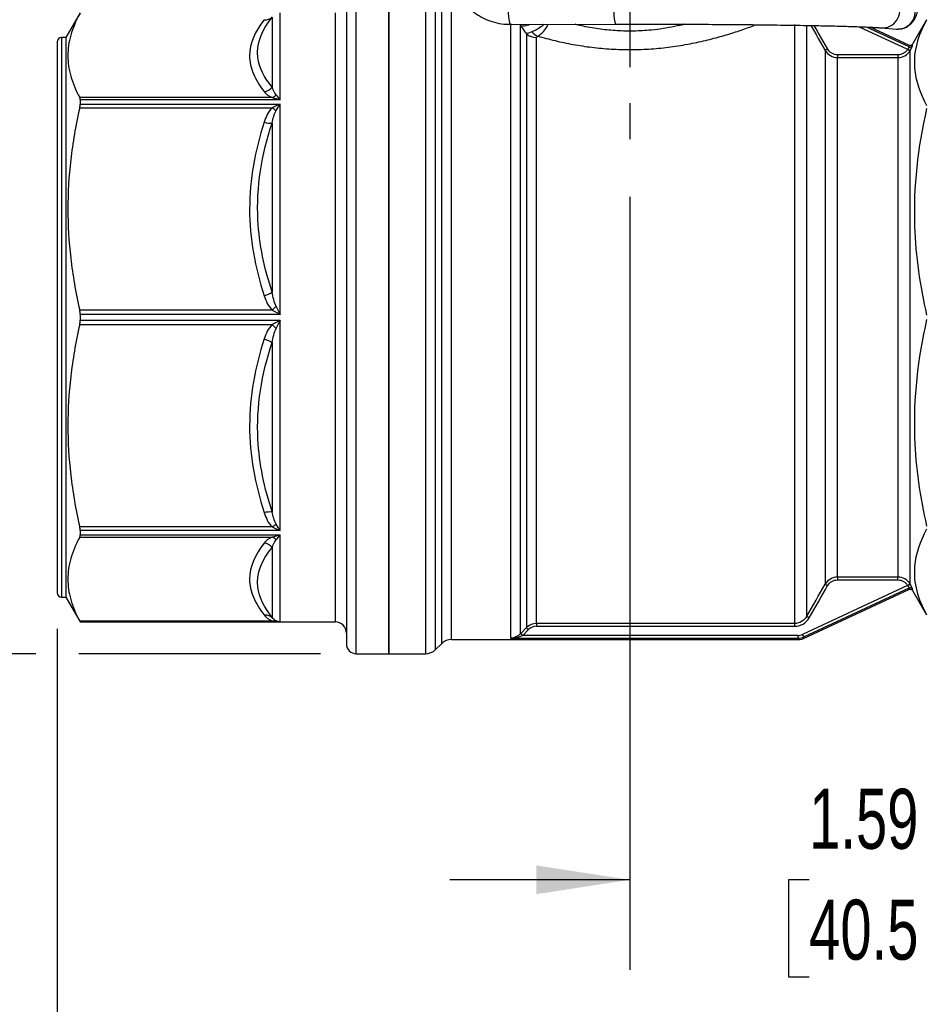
# Model space of a CAD drawing. Header units: inches. Extents: x 0.5 to 21.5, y 0.5 to 16.5.
# Tile 3 of 18: x 4.4 to 6.9, y 3.6 to 6.3. Entities that reach past the tile are written whole.
import ezdxf

# ---------------------------------------------------------------- set-up
doc = ezdxf.new("R2010")
doc.units = ezdxf.units.IN
doc.header["$LTSCALE"] = 2
doc.header["$MEASUREMENT"] = 0
doc.linetypes.add('SLD-Center', pattern=[0.75, 0.6, -0.05, 0.05, -0.05])
doc.linetypes.add('SLD-Solid', pattern=[0])
doc.layers.add('CENTER', color=40, linetype='SLD-Center')
doc.layers.add('DIMENSIONS', color=140, linetype='SLD-Solid', lineweight=25)
doc.styles.add('SLDTEXTSTYLE0', font='TXT', dxfattribs={"width": 0.7})
doc.dimstyles.new('SLDDIMSTYLE0', dxfattribs={"dimtxt": 0.169922, "dimasz": 0.26, "dimexe": 0, "dimexo": 0.0625, "dimgap": 0.04248, "dimtad": 0, "dimtih": 1, "dimtoh": 1, "dimrnd": 1e-09, "dimzin": 12, "dimdsep": 46, "dimtxsty": 'SLDTEXTSTYLE0', "dimsah": 1, "dimcen": 0.09, "dimadec": 0, "dimazin": 3, "dimtfac": 1, "dimtofl": 0, "dimtmove": 0, "dimatfit": 3, "dimfxl": 0, "dimfrac": 2, "dimtolj": 1, "dimtzin": 12, "dimarcsym": 0})
doc.dimstyles.new('SLDDIMSTYLE1', dxfattribs={"dimtxt": 0.169922, "dimasz": 0.26, "dimexe": 0, "dimexo": 0.0625, "dimgap": 0.04248, "dimtad": 0, "dimtih": 1, "dimtoh": 1, "dimrnd": 1e-09, "dimzin": 12, "dimdsep": 46, "dimtxsty": 'SLDTEXTSTYLE0', "dimsah": 1, "dimcen": 0.09, "dimadec": 0, "dimazin": 3, "dimtfac": 1, "dimtmove": 0, "dimatfit": 0, "dimfxl": 0, "dimfrac": 2, "dimtolj": 1, "dimtzin": 12, "dimarcsym": 0})

# ---------------------------------------------------------------- blocks, each defined once
blk = doc.blocks.new('_D_1')
at = {"layer": 'DIMENSIONS'}
for p, q in [((6.0589, 5.8409), (6.0589, 3.6925)), ((7.6534, 4.6402), (7.6534, 3.6925)), ((6.0589, 3.9425), (5.5589, 3.9425)), ((6.5571, 3.9425), (6.5, 3.9425)), ((6.5, 3.9425), (6.5, 3.6724)), ((7.062, 3.9425), (7.1191, 3.9425)), ((7.1191, 3.9425), (7.1191, 3.6724)), ((7.6534, 3.9425), (8.1534, 3.9425)), ((6.5, 3.6724), (6.5571, 3.6724)), ((7.1191, 3.6724), (7.062, 3.6724))]:
    blk.add_line(p, q, dxfattribs=at)
for points in [[(6.0589, 3.9425), (5.7989, 3.9825), (5.7989, 3.9025)], [(7.6534, 3.9425), (7.9134, 3.9025), (7.9134, 3.9825)]]:
    blk.add_solid(points, dxfattribs=at)
at = {"layer": 'DIMENSIONS', "char_height": 0.16667, "attachment_point": 1, "style": 'SLDTEXTSTYLE0'}
for s, insert in [('1.59', (6.5571, 4.1954)), ('40.5', (6.5571, 3.8873))]:
    blk.add_mtext(s, dxfattribs=dict(at, insert=insert))
blk = doc.blocks.new('_D_2')
at = {"layer": 'DIMENSIONS'}
for p, q in [((4.4684, 4.6402), (4.4684, 2.7486)), ((7.6534, 4.6402), (7.6534, 2.7486)), ((4.4684, 2.9986), (5.7146, 2.9986)), ((5.9449, 2.9986), (5.8879, 2.9986)), ((5.8879, 2.9986), (5.8879, 2.7286)), ((6.4499, 2.9986), (6.5069, 2.9986)), ((6.5069, 2.9986), (6.5069, 2.7286)), ((7.6534, 2.9986), (6.6801, 2.9986)), ((5.8879, 2.7286), (5.9449, 2.7286)), ((6.5069, 2.7286), (6.4499, 2.7286))]:
    blk.add_line(p, q, dxfattribs=at)
for points in [[(4.4684, 2.9986), (4.7284, 2.9586), (4.7284, 3.0386)], [(7.6534, 2.9986), (7.3934, 3.0386), (7.3934, 2.9586)]]:
    blk.add_solid(points, dxfattribs=at)
at = {"layer": 'DIMENSIONS', "char_height": 0.16667, "attachment_point": 1, "style": 'SLDTEXTSTYLE0'}
for s, insert in [('3.19', (5.9449, 3.2515)), ('80.9', (5.9449, 2.9434))]:
    blk.add_mtext(s, dxfattribs=dict(at, insert=insert))
blk = doc.blocks.new('_D_3')
at = {"layer": 'DIMENSIONS'}
for p, q in [((5.6691, 7.7087), (2.9572, 7.7087)), ((3.2072, 7.7087), (3.2072, 6.408)), ((2.9548, 6.0999), (2.8977, 6.0999)), ((2.8977, 6.0999), (2.8977, 5.8298)), ((3.4597, 6.0999), (3.5167, 6.0999)), ((3.5167, 6.0999), (3.5167, 5.8298)), ((2.8977, 5.8298), (2.9548, 5.8298)), ((3.5167, 5.8298), (3.4597, 5.8298)), ((3.2072, 4.5709), (3.2072, 5.7918)), ((4.4084, 4.5709), (2.9572, 4.5709)), ((5.1991, 4.5709), (4.5284, 4.5709))]:
    blk.add_line(p, q, dxfattribs=at)
for points in [[(3.2072, 7.7087), (3.1672, 7.4487), (3.2472, 7.4487)], [(3.2072, 4.5709), (3.2472, 4.8309), (3.1672, 4.8309)]]:
    blk.add_solid(points, dxfattribs=at)
at = {"layer": 'DIMENSIONS', "char_height": 0.16667, "attachment_point": 1, "style": 'SLDTEXTSTYLE0'}
for s, insert in [('3.14', (2.9548, 6.3528)), ('79.7', (2.9548, 6.0447))]:
    blk.add_mtext(s, dxfattribs=dict(at, insert=insert))

msp = doc.modelspace()

# ---------------------------------------------------------------- linework, layer by layer
for p, q in [((5.2991, 4.6421), (5.2991, 6.441)), ((5.3896, 6.441), (5.3896, 4.5709)), ((5.3896, 4.5709), (5.3896, 6.441)), ((5.4914, 6.441), (5.4914, 4.5709)), ((5.2715, 6.4134), (5.2715, 4.6675)), ((5.5193, 4.5824), (5.5193, 6.4295)), ((5.5356, 6.4131), (5.5356, 4.5987)), ((5.5634, 4.6103), (5.5634, 6.4016)), ((4.5318, 6.3524), (4.492, 6.2835)), ((5.0877, 6.1102), (5.0877, 6.3524)), ((5.24, 6.3524), (5.24, 4.7239)), ((5.0654, 6.3402), (5.0654, 6.1456)), ((5.7277, 6.3223), (5.7277, 4.614)), ((6.8835, 6.3327), (6.8446, 6.2653)), ((5.7268, 6.3202), (6.0199, 6.3209)), ((5.7533, 6.3202), (5.7555, 6.3166)), ((5.7555, 4.627), (5.7555, 6.3166)), ((6.5165, 6.3201), (6.5165, 4.655)), ((6.5506, 4.6749), (6.5506, 6.3181)), ((6.6965, 6.3137), (6.8308, 6.2511)), ((6.8346, 6.258), (6.7168, 6.3129)), ((6.8344, 6.2621), (6.7265, 6.3124)), ((6.7578, 6.3106), (6.7994, 6.3072)), ((4.4684, 6.2717), (4.4684, 4.7985)), ((4.492, 6.2835), (4.4802, 6.2835)), ((4.4802, 6.2835), (4.4802, 4.7876)), ((4.492, 6.2835), (4.492, 4.7876)), ((5.7718, 6.2942), (5.7718, 4.6434)), ((5.7996, 4.655), (5.7996, 6.2837)), ((6.6017, 6.2478), (6.6017, 4.7641)), ((6.838, 4.7641), (6.838, 6.2478)), ((6.8039, 6.2358), (6.6358, 6.2358)), ((6.6358, 4.7839), (6.6358, 6.228)), ((6.6358, 6.228), (6.8039, 6.228)), ((6.8039, 6.228), (6.8039, 4.7839)), ((5.065, 6.1169), (4.5305, 6.1169)), ((4.5318, 6.1102), (4.5318, 6.0987)), ((5.0877, 6.1102), (4.5318, 6.1102)), ((4.5305, 6.0887), (5.065, 6.0887)), ((4.5318, 6.0987), (5.0877, 6.0987)), ((5.0877, 5.5141), (5.0877, 6.0987)), ((5.0654, 6.0461), (5.0654, 5.5763)), ((5.065, 5.5259), (4.5305, 5.5259)), ((5.0877, 5.5141), (4.5318, 5.5141)), ((4.5318, 5.5141), (4.5318, 5.4978)), ((4.5305, 5.486), (5.065, 5.486)), ((4.5318, 5.4978), (5.0877, 5.4978)), ((5.0877, 4.9132), (5.0877, 5.4978)), ((5.0654, 5.4356), (5.0654, 4.9658)), ((5.065, 4.9232), (4.5305, 4.9232)), ((4.5318, 4.9132), (4.5318, 4.9017)), ((5.0877, 4.9132), (4.5318, 4.9132)), ((4.5318, 4.9017), (5.0877, 4.9017)), ((5.0877, 4.6595), (5.0877, 4.9017)), ((4.5305, 4.895), (5.065, 4.895)), ((5.0654, 4.8663), (5.0654, 4.6717)), ((4.4684, 4.7985), (4.4684, 4.7402)), ((4.4802, 4.7876), (4.4802, 4.7284)), ((4.492, 4.7876), (4.492, 4.7284)), ((6.8039, 4.7839), (6.6358, 4.7839)), ((6.6358, 4.7761), (6.8039, 4.7761)), ((6.8308, 4.7608), (6.539, 4.6248)), ((6.5424, 4.6177), (6.8346, 4.7539)), ((6.5432, 4.614), (6.8344, 4.7498)), ((6.8446, 4.7466), (6.8835, 4.6792)), ((4.4802, 4.7284), (4.492, 4.7284)), ((4.492, 4.7284), (4.5318, 4.6595)), ((5.24, 4.7239), (5.24, 4.6595)), ((5.065, 4.6619), (4.5305, 4.6619)), ((4.5318, 4.6595), (5.24, 4.6595)), ((4.5318, 4.6595), (4.5318, 4.6595)), ((5.0877, 4.6595), (4.5318, 4.6595)), ((5.2715, 4.6675), (5.2715, 4.5985)), ((6.5165, 4.655), (5.7996, 4.655)), ((5.2991, 4.5709), (5.2991, 4.6421)), ((5.7718, 4.6434), (5.7558, 4.6274)), ((5.7614, 4.6218), (5.7774, 4.6379)), ((5.7996, 4.6472), (6.5165, 4.6472)), ((5.5193, 4.5824), (5.5356, 4.5987)), ((5.5634, 4.6103), (6.5267, 4.6103)), ((5.7277, 4.614), (6.5258, 4.614)), ((6.5258, 4.6218), (5.7614, 4.6218)), ((5.2991, 4.5709), (5.3896, 4.5709)), ((5.3896, 4.5709), (5.4914, 4.5709))]:
    msp.add_line(p, q)
at = {"flags": 128}
for points in [[(5.7555, 6.3166), (5.7575, 6.3138), (5.7596, 6.3111), (5.7616, 6.3083), (5.7636, 6.3054), (5.7657, 6.3026), (5.7677, 6.2998), (5.7698, 6.297), (5.7718, 6.2942)], [(6.562, 6.3172), (6.5634, 6.3147), (6.5698, 6.3036), (6.5762, 6.2924), (6.5826, 6.2813), (6.589, 6.2701), (6.5954, 6.259), (6.6017, 6.2478)], [(6.6086, 6.2517), (6.6022, 6.2629), (6.5958, 6.274), (6.5894, 6.2852), (6.583, 6.2963), (6.5766, 6.3075), (6.5711, 6.317)]]:
    msp.add_lwpolyline(points, dxfattribs=at)
for centre, radius, start, end in [((6.803, 6.3562), 0.0491, 265.837, 0.2089), ((4.4802, 6.2717), 0.0118, 90, 180), ((-119.3306, 76.8801), 145.1195, 330.161513, 330.20212), ((4.4802, 4.7402), 0.0118, 180, 270), ((-117.4897, 75.8198), 143.0029, 330.163016, 330.204227), ((5.24, 4.628), 0.0315, 360, 90), ((5.2991, 4.5985), 0.0276, 180, 270), ((5.5634, 4.5709), 0.0394, 90, 135), ((5.4914, 4.6103), 0.0394, 270, 315)]:
    msp.add_arc(centre, radius, start, end)
for centre, major_axis, ratio, start_param, end_param in [((5.7267, 6.3694), (-0.0001, 0.0492), 0.120937, 6.281737, 9.404675), ((6.0198, 6.3701), (-0.0001, 0.0492), 0.120944, 6.263123, 9.426855), ((6.7615, 6.3596), (0.0032, 0.0491), 0.962947, 3.122912, 6.272041), ((6.8279, 6.2529), (0.00335, 0.00377), 0.673112, 4.828171, 4.902453), ((6.834, 6.2492), (0.0063, 0.0104), 0.338054, 4.70789, 4.783054), ((6.834, 4.7627), (-0.0063, 0.0104), 0.338054, 4.641724, 4.716888), ((6.8279, 4.759), (-0.00335, 0.00377), 0.673112, 4.522325, 4.596607), ((5.7575, 4.6274), (0.0154, 0.0154), 0.05273, 1.623615, 1.645895), ((5.7957, 4.6251), (0.0242, 0.0103), 0.805522, 1.082882, 2.036842), ((5.763, 4.6218), (0.0154, 0.0077), 0.04246, 1.655114, 1.677369), ((6.528, 4.6431), (0.0252, 0.0056), 0.813138, 4.446202, 4.978576)]:
    msp.add_ellipse(centre, major_axis=major_axis, ratio=ratio, start_param=start_param, end_param=end_param)
for points, knots in [([(6.8047, 6.3076), (6.8068, 6.3075), (6.8136, 6.3071), (6.8243, 6.3109), (6.8353, 6.3173), (6.8436, 6.3252), (6.8496, 6.3337), (6.8541, 6.3426), (6.8579, 6.3532), (6.8612, 6.3667), (6.8641, 6.3843), (6.8665, 6.4051), (6.8684, 6.4284), (6.8697, 6.4538), (6.8704, 6.4782), (6.8705, 6.494), (6.8706, 6.5009)], [0, 0, 0, 0, 0.0236349, 0.07811, 0.1271625, 0.1738766, 0.2209054, 0.272175, 0.3354938, 0.4291678, 0.5320661, 0.6286528, 0.7300408, 0.8284788, 0.9255938, 1, 1, 1, 1]), ([(5.5604, 6.4835), (5.5605, 6.4808), (5.5607, 6.4719), (5.5628, 6.4564), (5.5675, 6.437), (5.5751, 6.4171), (5.5857, 6.3974), (5.5994, 6.3786), (5.6162, 6.3614), (5.6359, 6.3464), (5.6582, 6.3341), (5.6827, 6.3254), (5.7059, 6.3206), (5.7208, 6.3207), (5.7269, 6.3207)], [0, 0, 0, 0, 0.030703, 0.103785, 0.180179, 0.26261, 0.349222, 0.439312, 0.532354, 0.628023, 0.726141, 0.826654, 0.929727, 1, 1, 1, 1]), ([(4.5305, 6.35), (4.5192, 6.3291), (4.511, 6.3094), (4.5003, 6.2709), (4.4977, 6.2522), (4.4977, 6.2147), (4.5003, 6.1959), (4.511, 6.1574), (4.5192, 6.1377), (4.5305, 6.1169)], [0, 0, 0, 0, 0.25, 0.25, 0.5, 0.5, 0.75, 0.75, 1, 1, 1, 1]), ([(5.0432, 6.3333), (5.0176, 6.3011), (5.0028, 6.2672), (5.0025, 6.2165), (5.0062, 6.1996), (5.0201, 6.1661), (5.0304, 6.1496), (5.0432, 6.1335)], [0, 0, 0, 0, 0.5, 0.5, 0.75, 0.75, 1, 1, 1, 1]), ([(5.0654, 6.1456), (5.0435, 6.1721), (5.0098, 6.2366), (5.0362, 6.3036), (5.0654, 6.3402)], [0, 0, 0, 0, 0.575193, 1.342116, 1.342116, 1.342116, 1.342116]), ([(6.8835, 6.3327), (6.8589, 6.2892), (6.8368, 6.2101), (6.865, 6.129), (6.8835, 6.0951)], [0, 0, 0, 0, 0.88516, 1.54903, 1.54903, 1.54903, 1.54903]), ([(5.7555, 6.3166), (5.7577, 6.3163), (5.762, 6.3157), (5.7706, 6.3169), (5.7772, 6.3192), (5.7805, 6.3203)], [0, 0, 0, 0, 0.335872, 0.671711, 1, 1, 1, 1]), ([(5.8208, 6.3204), (5.8191, 6.3188), (5.8128, 6.3132), (5.8007, 6.3055), (5.7916, 6.3016), (5.787, 6.2997)], [0, 0, 0, 0, 0.1625204, 0.5782819, 1, 1, 1, 1]), ([(5.803, 6.2877), (5.8069, 6.2902), (5.8146, 6.2951), (5.8249, 6.3069), (5.83, 6.3163), (5.8323, 6.3204)], [0, 0, 0, 0, 0.36332, 0.721576, 1, 1, 1, 1]), ([(5.803, 6.2877), (5.8189, 6.2834), (5.8501, 6.2748), (5.9009, 6.2641), (5.9533, 6.2561), (6.0076, 6.2511), (6.0629, 6.2495), (6.1184, 6.2515), (6.1732, 6.2572), (6.2259, 6.2659), (6.2756, 6.2768), (6.3216, 6.2892), (6.3636, 6.3026), (6.393, 6.313), (6.407, 6.3183), (6.4097, 6.3194)], [0, 0, 0, 0, 0.083896, 0.165657, 0.246511, 0.327728, 0.409969, 0.491437, 0.573577, 0.6578, 0.738408, 0.818311, 0.898587, 0.980301, 1, 1, 1, 1]), ([(6.2118, 6.3207), (6.2102, 6.3203), (6.1984, 6.3172), (6.1756, 6.3125), (6.1437, 6.3072), (6.1066, 6.3031), (6.0646, 6.301), (6.0176, 6.3023), (5.9707, 6.3074), (5.9337, 6.314), (5.9128, 6.3191), (5.9069, 6.3206)], [0, 0, 0, 0, 0.017584, 0.126184, 0.231932, 0.335039, 0.48518, 0.630738, 0.779996, 0.937648, 1, 1, 1, 1]), ([(6.0199, 6.3209), (6.0222, 6.3209), (6.0356, 6.3209), (6.0631, 6.321), (6.0884, 6.321), (6.1026, 6.321)], [0, 0, 0, 0, 0.084543, 0.487514, 1, 1, 1, 1]), ([(6.1026, 6.321), (6.1215, 6.3209), (6.148, 6.3209), (6.1869, 6.3208), (6.2198, 6.3207), (6.2584, 6.3206), (6.2982, 6.3203), (6.3389, 6.32), (6.3796, 6.3197), (6.4198, 6.3193), (6.459, 6.3188), (6.4968, 6.3183), (6.5329, 6.3177), (6.5669, 6.3171), (6.5987, 6.3165), (6.628, 6.3158), (6.6547, 6.3151), (6.6787, 6.3143), (6.6999, 6.3136), (6.7181, 6.3129), (6.7335, 6.3121), (6.7459, 6.3114), (6.7538, 6.3109), (6.7568, 6.3106), (6.7574, 6.3106)], [0, 0, 0, 0, 0.063189, 0.088553, 0.130558, 0.173906, 0.220127, 0.268024, 0.317098, 0.366946, 0.417267, 0.467828, 0.518437, 0.568929, 0.619154, 0.668963, 0.718206, 0.766718, 0.814311, 0.860761, 0.905789, 0.949041, 0.990043, 1, 1, 1, 1]), ([(6.6086, 6.2517), (6.6066, 6.2506), (6.6032, 6.2486), (6.6018, 6.2479), (6.6017, 6.2478)], [0, 0, 0, 0, 0.571429, 1, 1, 1, 1]), ([(6.8308, 6.2511), (6.8327, 6.2499), (6.8361, 6.2479), (6.8374, 6.2471), (6.8375, 6.247)], [0, 0, 0, 0, 0.571429, 1, 1, 1, 1]), ([(6.831, 6.2514), (6.833, 6.2503), (6.8364, 6.2484), (6.8379, 6.2478), (6.838, 6.2478)], [0, 0, 0, 0, 0.571429, 1, 1, 1, 1]), ([(6.8446, 6.2653), (6.844, 6.2645), (6.8428, 6.263), (6.8402, 6.2616), (6.8372, 6.2612), (6.8353, 6.2618), (6.8344, 6.2621)], [0, 0, 0, 0, 0.249946, 0.499893, 0.749636, 1, 1, 1, 1]), ([(6.8346, 6.258), (6.8361, 6.2573), (6.8401, 6.2568), (6.8436, 6.2593), (6.8447, 6.2612)], [0, 0, 0, 0, 0.428571, 1, 1, 1, 1]), ([(6.6358, 6.2358), (6.6358, 6.2339), (6.6358, 6.2321), (6.6358, 6.2292), (6.6358, 6.2283), (6.6358, 6.228)], [0, 0, 0, 0, 0.5, 0.5, 1, 1, 1, 1]), ([(6.8039, 6.2358), (6.8039, 6.2337), (6.8039, 6.2299), (6.8039, 6.2282), (6.8039, 6.228)], [0, 0, 0, 0, 0.571429, 1, 1, 1, 1]), ([(5.065, 6.1169), (5.0722, 6.1153), (5.0798, 6.1131), (5.0874, 6.1103), (5.0876, 6.1103), (5.0877, 6.1102)], [-0.00149148, -0.00149148, -0.00149148, -0.00149148, 0.08097186, 0.08097186, 0.08246334, 0.08246334, 0.08246334, 0.08246334]), ([(5.0877, 6.1102), (5.0876, 6.1103), (5.0876, 6.1104), (5.0838, 6.1158), (5.08, 6.1205), (5.0763, 6.1244)], [-0.00149148, -0.00149148, -0.00149148, -0.00149148, 0, 0, 0.08246334, 0.08246334, 0.08246334, 0.08246334]), ([(4.5305, 6.0887), (4.5192, 6.0384), (4.511, 5.9907), (4.5003, 5.8978), (4.4977, 5.8525), (4.4977, 5.762), (4.5003, 5.7168), (4.511, 5.6238), (4.5192, 5.5762), (4.5305, 5.5259)], [0, 0, 0, 0, 0.25, 0.25, 0.5, 0.5, 0.75, 0.75, 1, 1, 1, 1]), ([(5.0877, 6.0987), (5.0876, 6.0986), (5.0874, 6.0986), (5.0798, 6.0957), (5.0722, 6.0924), (5.065, 6.0887)], [-0.08395478, -0.08395478, -0.08395478, -0.08395478, -0.08246738, -0.08246738, 0, 0, 0, 0]), ([(5.0763, 6.0807), (5.08, 6.087), (5.0838, 6.093), (5.0876, 6.0985), (5.0876, 6.0986), (5.0877, 6.0987)], [-0.08395478, -0.08395478, -0.08395478, -0.08395478, -0.0014874, -0.0014874, 0, 0, 0, 0]), ([(6.8835, 6.086), (6.8589, 5.9793), (6.8368, 5.7862), (6.865, 5.593), (6.8835, 5.5124)], [0, 0, 0, 0, 0.88516, 1.54903, 1.54903, 1.54903, 1.54903]), ([(5.0432, 6.0485), (5.0176, 5.9706), (5.0029, 5.8889), (5.0025, 5.7664), (5.0062, 5.7256), (5.0201, 5.6449), (5.0304, 5.605), (5.0432, 5.5661)], [0, 0, 0, 0, 0.5, 0.5, 0.75, 0.75, 1, 1, 1, 1]), ([(5.0654, 5.5763), (5.0435, 5.6412), (5.0098, 5.7987), (5.0362, 5.959), (5.0654, 6.0461)], [0, 0, 0, 0, 0.575186, 1.3421, 1.3421, 1.3421, 1.3421]), ([(5.0877, 5.5141), (5.0876, 5.5143), (5.0876, 5.5144), (5.0838, 5.5221), (5.08, 5.5296), (5.0763, 5.5369)], [-0.0014874, -0.0014874, -0.0014874, -0.0014874, 0, 0, 0.08246738, 0.08246738, 0.08246738, 0.08246738]), ([(5.065, 5.5259), (5.0722, 5.5222), (5.0798, 5.5182), (5.0874, 5.5143), (5.0876, 5.5142), (5.0877, 5.5141)], [-0.0014874, -0.0014874, -0.0014874, -0.0014874, 0.08097998, 0.08097998, 0.08246738, 0.08246738, 0.08246738, 0.08246738]), ([(4.5305, 5.486), (4.5192, 5.4357), (4.511, 5.3881), (4.5003, 5.2951), (4.4977, 5.2499), (4.4977, 5.1594), (4.5003, 5.1141), (4.511, 5.0212), (4.5192, 4.9735), (4.5305, 4.9232)], [0, 0, 0, 0, 0.25, 0.25, 0.5, 0.5, 0.75, 0.75, 1, 1, 1, 1]), ([(5.0877, 5.4978), (5.0876, 5.4977), (5.0874, 5.4976), (5.0798, 5.4937), (5.0722, 5.4897), (5.065, 5.486)], [-0.08395482, -0.08395482, -0.08395482, -0.08395482, -0.08246334, -0.08246334, 0, 0, 0, 0]), ([(5.0763, 5.475), (5.08, 5.4823), (5.0838, 5.4898), (5.0876, 5.4975), (5.0876, 5.4976), (5.0877, 5.4978)], [-0.08395482, -0.08395482, -0.08395482, -0.08395482, -0.00149148, -0.00149148, 0, 0, 0, 0]), ([(6.8835, 5.4995), (6.8589, 5.3921), (6.8368, 5.1981), (6.865, 5.0059), (6.8835, 4.9259)], [0, 0, 0, 0, 0.88516, 1.54903, 1.54903, 1.54903, 1.54903]), ([(5.0432, 5.4458), (5.0176, 5.368), (5.0028, 5.2863), (5.0025, 5.1638), (5.0062, 5.1229), (5.0201, 5.0422), (5.0304, 5.0024), (5.0432, 4.9634)], [0, 0, 0, 0, 0.5, 0.5, 0.75, 0.75, 1, 1, 1, 1]), ([(5.0654, 4.9658), (5.0435, 5.0311), (5.0098, 5.1894), (5.0362, 5.349), (5.0654, 5.4356)], [0, 0, 0, 0, 0.575193, 1.342116, 1.342116, 1.342116, 1.342116]), ([(5.0877, 4.9132), (5.0876, 4.9133), (5.0876, 4.9134), (5.0838, 4.9189), (5.08, 4.9249), (5.0763, 4.9312)], [-0.00149148, -0.00149148, -0.00149148, -0.00149148, 0, 0, 0.08246334, 0.08246334, 0.08246334, 0.08246334]), ([(5.065, 4.9232), (5.0722, 4.9195), (5.0798, 4.9162), (5.0874, 4.9133), (5.0876, 4.9133), (5.0877, 4.9132)], [-0.00149148, -0.00149148, -0.00149148, -0.00149148, 0.08097186, 0.08097186, 0.08246334, 0.08246334, 0.08246334, 0.08246334]), ([(5.0877, 4.9017), (5.0876, 4.9016), (5.0874, 4.9016), (5.0798, 4.8988), (5.0722, 4.8966), (5.065, 4.895)], [-0.08395478, -0.08395478, -0.08395478, -0.08395478, -0.08246738, -0.08246738, 0, 0, 0, 0]), ([(5.0763, 4.8875), (5.08, 4.8914), (5.0838, 4.8961), (5.0876, 4.9015), (5.0876, 4.9016), (5.0877, 4.9017)], [-0.08395478, -0.08395478, -0.08395478, -0.08395478, -0.0014874, -0.0014874, 0, 0, 0, 0]), ([(6.8835, 4.9168), (6.865, 4.8829), (6.8368, 4.8022), (6.8589, 4.7227), (6.8835, 4.6792)], [0, 0, 0, 0, 0.66387, 1.54903, 1.54903, 1.54903, 1.54903]), ([(4.5305, 4.895), (4.5192, 4.8742), (4.511, 4.8545), (4.5003, 4.816), (4.4977, 4.7972), (4.4977, 4.7597), (4.5003, 4.741), (4.511, 4.7025), (4.5192, 4.6828), (4.5305, 4.6619)], [0, 0, 0, 0, 0.25, 0.25, 0.5, 0.5, 0.75, 0.75, 1, 1, 1, 1]), ([(5.0432, 4.8784), (5.0176, 4.8461), (5.0028, 4.8124), (5.0025, 4.7616), (5.0062, 4.7447), (5.0201, 4.7112), (5.0304, 4.6947), (5.0432, 4.6786)], [0, 0, 0, 0, 0.5, 0.5, 0.75, 0.75, 1, 1, 1, 1]), ([(5.0654, 4.6717), (5.0435, 4.6992), (5.0098, 4.7656), (5.0362, 4.831), (5.0654, 4.8663)], [0, 0, 0, 0, 0.575186, 1.3421, 1.3421, 1.3421, 1.3421]), ([(6.6017, 4.7641), (6.6018, 4.764), (6.6032, 4.7633), (6.6066, 4.7613), (6.6086, 4.7602)], [0, 0, 0, 0, 0.428571, 1, 1, 1, 1]), ([(6.6358, 4.7839), (6.6358, 4.7836), (6.6358, 4.7827), (6.6358, 4.7798), (6.6358, 4.778), (6.6358, 4.7761)], [0, 0, 0, 0, 0.5, 0.5, 1, 1, 1, 1]), ([(6.8039, 4.7761), (6.8039, 4.778), (6.8039, 4.7798), (6.8039, 4.7827), (6.8039, 4.7836), (6.8039, 4.7839)], [0, 0, 0, 0, 0.5, 0.5, 1, 1, 1, 1]), ([(6.8308, 4.7608), (6.8327, 4.762), (6.8361, 4.764), (6.8374, 4.7648), (6.8375, 4.7649)], [0, 0, 0, 0, 0.571429, 1, 1, 1, 1]), ([(6.831, 4.7605), (6.833, 4.7616), (6.8364, 4.7635), (6.8379, 4.7641), (6.838, 4.7641)], [0, 0, 0, 0, 0.571429, 1, 1, 1, 1]), ([(6.8344, 4.7498), (6.8353, 4.7501), (6.8372, 4.7507), (6.8402, 4.7503), (6.8428, 4.7489), (6.844, 4.7474), (6.8446, 4.7466)], [0, 0, 0, 0, 0.250364, 0.500107, 0.750054, 1, 1, 1, 1]), ([(6.8346, 4.7539), (6.8366, 4.7549), (6.8408, 4.7549), (6.8439, 4.7522), (6.8447, 4.7507)], [0, 0, 0, 0, 0.571429, 1, 1, 1, 1]), ([(5.065, 4.6619), (5.0722, 4.6604), (5.0798, 4.6596), (5.0874, 4.6595), (5.0876, 4.6595), (5.0877, 4.6595)], [-0.0014874, -0.0014874, -0.0014874, -0.0014874, 0.08097998, 0.08097998, 0.08246738, 0.08246738, 0.08246738, 0.08246738]), ([(5.0877, 4.6595), (5.0876, 4.6595), (5.0876, 4.6595), (5.0838, 4.6596), (5.08, 4.6605), (5.0763, 4.6622)], [-0.0014874, -0.0014874, -0.0014874, -0.0014874, 0, 0, 0.08246738, 0.08246738, 0.08246738, 0.08246738]), ([(5.7996, 4.655), (5.7996, 4.6548), (5.7996, 4.6538), (5.7996, 4.651), (5.7996, 4.6491), (5.7996, 4.6472)], [0, 0, 0, 0, 0.5, 0.5, 1, 1, 1, 1]), ([(6.5165, 4.655), (6.5165, 4.6548), (6.5165, 4.6527), (6.5165, 4.6488), (6.5165, 4.6472)], [0, 0, 0, 0, 0.571429, 1, 1, 1, 1]), ([(6.5506, 4.6749), (6.5507, 4.6748), (6.5525, 4.6738), (6.5559, 4.6718), (6.5574, 4.6709)], [0, 0, 0, 0, 0.571429, 1, 1, 1, 1]), ([(5.7558, 4.6274), (5.756, 4.6272), (5.7574, 4.6258), (5.7602, 4.623), (5.7614, 4.6218)], [0, 0, 0, 0, 0.571429, 1, 1, 1, 1]), ([(5.7718, 4.6434), (5.7719, 4.6433), (5.773, 4.6422), (5.7758, 4.6395), (5.7774, 4.6379)], [0, 0, 0, 0, 0.4285714, 1, 1, 1, 1]), ([(5.7282, 4.614), (5.728, 4.614), (5.7279, 4.614), (5.7278, 4.614), (5.7277, 4.614), (5.7277, 4.614)], [0.102314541, 0.102314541, 0.102314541, 0.102314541, 0.103521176, 0.103521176, 0.104087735, 0.104087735, 0.104087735, 0.104087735]), ([(6.5258, 4.6218), (6.5258, 4.6196), (6.5258, 4.6158), (6.5258, 4.6141), (6.5258, 4.614)], [0, 0, 0, 0, 0.571429, 1, 1, 1, 1]), ([(6.5424, 4.6177), (6.5423, 4.6178), (6.5416, 4.6193), (6.54, 4.6228), (6.539, 4.6248)], [0, 0, 0, 0, 0.428571, 1, 1, 1, 1])]:
    msp.add_open_spline(points, degree=3, knots=knots)
for points in [[(5.0432, 6.3333), (5.0515, 6.3323), (5.0598, 6.3349), (5.0654, 6.3402)], [(5.787, 6.2997), (5.7793, 6.297), (5.7743, 6.2952), (5.7718, 6.2942)], [(5.787, 6.2997), (5.7917, 6.294), (5.7974, 6.2898), (5.803, 6.2877)], [(5.7718, 6.2942), (5.7791, 6.2876), (5.7893, 6.2837), (5.7996, 6.2837)], [(5.7996, 6.2837), (5.7996, 6.2852), (5.8006, 6.2867), (5.803, 6.2877)], [(6.6017, 6.2478), (6.6052, 6.2419), (6.6152, 6.2318), (6.629, 6.228), (6.6358, 6.228)], [(6.6358, 6.2358), (6.6304, 6.2358), (6.6193, 6.2388), (6.6113, 6.2469), (6.6086, 6.2517)], [(6.8308, 6.2511), (6.828, 6.2465), (6.82, 6.2387), (6.8093, 6.2358), (6.8039, 6.2358)], [(6.8039, 6.228), (6.8106, 6.228), (6.8241, 6.2316), (6.8341, 6.2413), (6.8375, 6.247)], [(6.8346, 6.258), (6.8347, 6.2577), (6.834, 6.2561), (6.8321, 6.2529), (6.831, 6.2514)], [(6.8344, 6.2621), (6.8344, 6.2621), (6.8345, 6.2607), (6.8346, 6.258)], [(6.838, 6.2478), (6.8399, 6.2511), (6.8433, 6.2576), (6.8447, 6.2608), (6.8447, 6.2612)], [(6.8447, 6.2612), (6.8446, 6.2639), (6.8446, 6.2653), (6.8446, 6.2653)], [(5.0432, 6.1335), (5.0515, 6.1345), (5.0598, 6.139), (5.0654, 6.1456)], [(5.0432, 6.1335), (5.0479, 6.1275), (5.0541, 6.1215), (5.065, 6.1169)], [(5.0763, 6.1244), (5.0709, 6.1304), (5.0678, 6.1381), (5.0654, 6.1456)], [(4.5318, 6.1102), (4.5318, 6.1131), (4.5313, 6.1153), (4.5305, 6.1169)], [(5.065, 6.1169), (5.0689, 6.1182), (5.0729, 6.1209), (5.0763, 6.1244)], [(4.5305, 6.0887), (4.5313, 6.0924), (4.5318, 6.0958), (4.5318, 6.0987)], [(5.065, 6.0887), (5.0541, 6.0775), (5.0479, 6.0629), (5.0432, 6.0485)], [(5.0763, 6.0807), (5.0729, 6.0826), (5.0689, 6.0854), (5.065, 6.0887)], [(5.0654, 6.0461), (5.0678, 6.0587), (5.0709, 6.0712), (5.0763, 6.0807)], [(5.0432, 6.0485), (5.0515, 6.0461), (5.0598, 6.0453), (5.0654, 6.0461)], [(5.0432, 5.5661), (5.0515, 5.5684), (5.0598, 5.5722), (5.0654, 5.5763)], [(5.0432, 5.5661), (5.0479, 5.5517), (5.0541, 5.5371), (5.065, 5.5259)], [(5.0763, 5.5369), (5.0709, 5.5478), (5.0678, 5.562), (5.0654, 5.5763)], [(5.065, 5.5259), (5.0689, 5.5292), (5.0729, 5.533), (5.0763, 5.5369)], [(4.5318, 5.5141), (4.5318, 5.5182), (4.5313, 5.5222), (4.5305, 5.5259)], [(4.5305, 5.486), (4.5313, 5.4897), (4.5318, 5.4937), (4.5318, 5.4978)], [(5.065, 5.486), (5.0541, 5.4748), (5.0479, 5.4602), (5.0432, 5.4458)], [(5.0763, 5.475), (5.0729, 5.4789), (5.0689, 5.4827), (5.065, 5.486)], [(5.0654, 5.4356), (5.0678, 5.4499), (5.0709, 5.4641), (5.0763, 5.475)], [(5.0432, 5.4458), (5.0515, 5.4435), (5.0598, 5.4397), (5.0654, 5.4356)], [(5.0432, 4.9634), (5.0515, 4.9658), (5.0598, 4.9666), (5.0654, 4.9658)], [(5.0432, 4.9634), (5.0479, 4.949), (5.0541, 4.9344), (5.065, 4.9232)], [(5.0763, 4.9312), (5.0709, 4.9407), (5.0678, 4.9532), (5.0654, 4.9658)], [(5.065, 4.9232), (5.0689, 4.9265), (5.0729, 4.9293), (5.0763, 4.9312)], [(4.5318, 4.9132), (4.5318, 4.9161), (4.5313, 4.9195), (4.5305, 4.9232)], [(4.5305, 4.895), (4.5313, 4.8966), (4.5318, 4.8988), (4.5318, 4.9017)], [(5.065, 4.895), (5.0541, 4.8904), (5.0479, 4.8844), (5.0432, 4.8784)], [(5.0654, 4.8663), (5.0598, 4.8729), (5.0515, 4.8774), (5.0432, 4.8784)], [(5.0763, 4.8875), (5.0729, 4.891), (5.0689, 4.8937), (5.065, 4.895)], [(5.0654, 4.8663), (5.0678, 4.8738), (5.0709, 4.8815), (5.0763, 4.8875)], [(6.6358, 4.7839), (6.629, 4.7839), (6.6152, 4.7801), (6.6052, 4.77), (6.6017, 4.7641)], [(6.6086, 4.7602), (6.6113, 4.7649), (6.6193, 4.7731), (6.6304, 4.7761), (6.6358, 4.7761)], [(6.8375, 4.7649), (6.8341, 4.7706), (6.8241, 4.7803), (6.8106, 4.7839), (6.8039, 4.7839)], [(6.8039, 4.7761), (6.8093, 4.7761), (6.8201, 4.7732), (6.828, 4.7654), (6.8308, 4.7608)], [(6.8447, 4.7507), (6.8447, 4.7511), (6.8434, 4.7543), (6.8399, 4.7608), (6.838, 4.7641)], [(6.831, 4.7605), (6.8321, 4.759), (6.834, 4.7558), (6.8347, 4.7541), (6.8346, 4.7539)], [(6.8346, 4.7539), (6.8345, 4.7512), (6.8344, 4.7498), (6.8344, 4.7498)], [(6.8446, 4.7466), (6.8446, 4.7466), (6.8446, 4.748), (6.8447, 4.7507)], [(4.5318, 4.6595), (4.5318, 4.6596), (4.5313, 4.6604), (4.5305, 4.6619)], [(5.0432, 4.6786), (5.0515, 4.6796), (5.0598, 4.677), (5.0654, 4.6717)], [(5.0432, 4.6786), (5.0479, 4.6726), (5.0541, 4.6666), (5.065, 4.6619)], [(5.065, 4.6619), (5.0689, 4.6633), (5.0729, 4.6634), (5.0763, 4.6622)], [(5.0763, 4.6622), (5.0709, 4.6647), (5.0678, 4.6681), (5.0654, 4.6717)], [(5.7996, 4.655), (5.7894, 4.655), (5.779, 4.6507), (5.7718, 4.6434)], [(6.5506, 4.6749), (6.5472, 4.6689), (6.5371, 4.6587), (6.5234, 4.655), (6.5165, 4.655)], [(6.5165, 4.6472), (6.5247, 4.6472), (6.5412, 4.6516), (6.5533, 4.6638), (6.5574, 4.6709)], [(5.7555, 4.627), (5.7477, 4.6191), (5.7377, 4.6147), (5.7282, 4.614)], [(5.7611, 4.6217), (5.7583, 4.6244), (5.7557, 4.6269), (5.7555, 4.627)], [(5.7277, 4.614), (5.7279, 4.614), (5.7281, 4.614), (5.7282, 4.614)], [(5.7282, 4.614), (5.7319, 4.6141), (5.7356, 4.6145), (5.7393, 4.615)], [(5.7393, 4.615), (5.7471, 4.6162), (5.7547, 4.6185), (5.7611, 4.6217)], [(6.5258, 4.614), (6.5315, 4.614), (6.5372, 4.6153), (6.5424, 4.6177)], [(6.5258, 4.614), (6.5263, 4.6115), (6.5266, 4.6103), (6.5266, 4.6103)], [(6.5266, 4.6103), (6.5294, 4.6104), (6.5352, 4.6108), (6.5405, 4.6129), (6.5432, 4.614)], [(6.5432, 4.614), (6.5432, 4.614), (6.5429, 4.6152), (6.5424, 4.6177)]]:
    msp.add_open_spline(points, degree=3)
at = {"layer": 'CENTER'}
msp.add_line((6.0589, 7.4016), (6.0589, 5.9409), dxfattribs=at)

# ---------------------------------------------------------------- dimensions: what is measured, and where the dimension line sits
at = {"layer": 'DIMENSIONS'}
dim = msp.add_linear_dim(base=(3.2072, 7.7087), p1=(5.2991, 4.5709), p2=(5.7691, 7.7087), angle=90, dimstyle='SLDDIMSTYLE0', dxfattribs=at)
dim.commit()
dim.dimension.update_dxf_attribs({"geometry": '_D_3', "text_midpoint": (3.2072, 6.0999), "dimtype": 160})
for base, p1, p2, dimstyle, picture, middle in [((7.6534, 3.9425), (6.0589, 5.9409), (7.6534, 4.7402), 'SLDDIMSTYLE1', '_D_1', (6.8096, 3.9425)), ((4.46837, 2.99862), (7.65341, 4.7402), (4.46837, 4.7402), 'SLDDIMSTYLE0', '_D_2', (6.1974, 2.99862))]:
    dim = msp.add_linear_dim(base=base, p1=p1, p2=p2, dimstyle=dimstyle, dxfattribs=at)
    dim.commit()
    dim.dimension.update_dxf_attribs({"geometry": picture, "text_midpoint": middle, "dimtype": 160})

doc.saveas('drawing.dxf')
